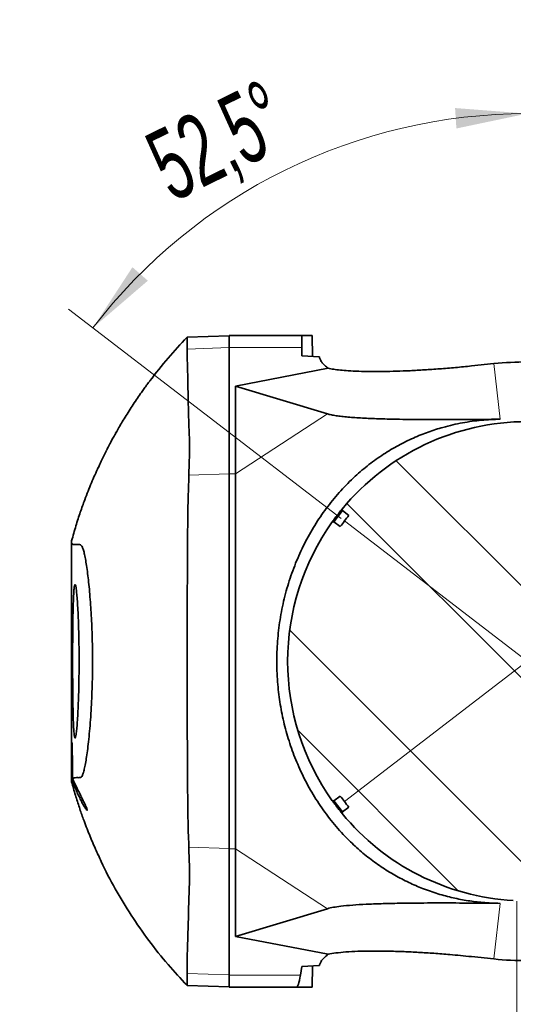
# Model space of a CAD drawing. Header units: millimetres. Extents: x 0 to 11920, y 0 to 8400.
# Tile 60 of 121: x 10363 to 10845, y 2299 to 3260. Entities that reach past the tile are written whole.
import ezdxf

# ---------------------------------------------------------------- set-up
doc = ezdxf.new("R2010")
doc.units = ezdxf.units.MM
doc.header["$LTSCALE"] = 20
doc.styles.add('SLDTEXTSTYLE0', font='TXT', dxfattribs={"width": 0.605})
doc.dimstyles.new('SLDDIMSTYLE11', dxfattribs={"dimtxt": 70, "dimasz": 70, "dimexe": 0, "dimexo": 0.0625, "dimgap": 17.5, "dimtad": 1, "dimdec": 1, "dimlfac": 0.5, "dimrnd": 1e-09, "dimzin": 12, "dimdsep": 46, "dimtxsty": 'SLDTEXTSTYLE0', "dimsah": 1, "dimcen": 0.09, "dimadec": 0, "dimazin": 3, "dimtfac": 1, "dimtmove": 0, "dimatfit": 0, "dimfxl": 1, "dimfrac": 2, "dimtolj": 1, "dimtzin": 12, "dimarcsym": 0})
doc.dimstyles.new('SLDDIMSTYLE15', dxfattribs={"dimtxt": 70, "dimasz": 70, "dimexe": 0, "dimexo": 0.0625, "dimgap": 17.5, "dimtad": 1, "dimdec": 4, "dimlfac": 10, "dimzin": 12, "dimdsep": 46, "dimtxsty": 'SLDTEXTSTYLE0', "dimsah": 1, "dimcen": 0.09, "dimadec": 1, "dimazin": 3, "dimtfac": 1, "dimtofl": 0, "dimtmove": 0, "dimatfit": 3, "dimfxl": 1, "dimfrac": 2, "dimtolj": 1, "dimtzin": 12, "dimarcsym": 0})

# ---------------------------------------------------------------- blocks, each defined once
blk = doc.blocks.new('_D_79')
at = {"color": 7, "linetype": 'Continuous', "lineweight": 0}
for p, q in [((10858.78, 2657.85), (10858.78, 3198.6)), ((10677.1, 2773.32), (10410.78, 2977.67))]:
    blk.add_line(p, q, dxfattribs=at)
at = {"color": 7, "linetype": 'Continuous', "lineweight": 18}
blk.add_arc((10858.78, 2633.91), 534.69, 90, 142.5, dxfattribs=at)
for points in [[(10858.78, 3168.6), (10788.28, 3174.02), (10789.58, 3154.06)], [(10434.58, 2959.41), (10488.24, 3005.46), (10473.2, 3018.64)]]:
    blk.add_solid(points, dxfattribs=at)
at = {"color": 7, "linetype": 'Continuous', "lineweight": 18, "insert": (10481.19, 3144.48), "char_height": 70, "attachment_point": 1, "rotation": 26.25, "style": 'SLDTEXTSTYLE0'}
blk.add_mtext('52,5°', dxfattribs=at)
blk = doc.blocks.new('SW_SYMBOL_HOLE_DEPTH')
at = {"color": 0, "linetype": 'Continuous', "lineweight": 18}
for p, q in [((0, 17500), (16000, 17500)), ((8000, 17500), (8000, 1500)), ((2000, 11100), (8000, 1500)), ((14000, 11100), (8000, 1500))]:
    blk.add_line(p, q, dxfattribs=at)
blk = doc.blocks.new('_D_80')
at = {"color": 7, "linetype": 'Continuous', "lineweight": 0}
for p, q in [((10848.58, 2399.71), (10848.58, 2126.04)), ((10868.98, 2399.71), (10868.98, 2126.04)), ((10848.58, 2156.04), (10363.08, 2156.04)), ((10848.58, 2156.04), (10868.98, 2156.04)), ((10868.98, 2156.04), (10988.98, 2156.04))]:
    blk.add_line(p, q, dxfattribs=at)
at = {"color": 7, "linetype": 'Continuous', "lineweight": 18}
for points in [[(10848.58, 2156.04), (10778.58, 2166.04), (10778.58, 2146.04)], [(10868.98, 2156.04), (10938.98, 2146.04), (10938.98, 2166.04)]]:
    blk.add_solid(points, dxfattribs=at)
at = {"color": 7, "linetype": 'Continuous', "lineweight": 18, "xscale": 0.0045117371, "yscale": 0.0045117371, "zscale": 0.0045117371}
blk.add_blockref('SW_SYMBOL_HOLE_DEPTH', (10550.13, 2166.16), dxfattribs=at)
at = {"color": 7, "linetype": 'Continuous', "lineweight": 18, "char_height": 70, "attachment_point": 1, "style": 'SLDTEXTSTYLE0'}
for s, insert in [('M12', (10363.08, 2246.47)), ('20', (10646.82, 2246.47))]:
    blk.add_mtext(s, dxfattribs=dict(at, insert=insert))

msp = doc.modelspace()

# ---------------------------------------------------------------- hatches: boundary and pattern name
at = {"linetype": 'Continuous', "lineweight": 18}
h = msp.add_hatch(dxfattribs=at)
h.set_pattern_fill('ANSI32', scale=20, angle=90, style=0)
edge = h.paths.add_edge_path(flags=0)
edge.add_arc((10858.778844, 2633.910982), 234, 144.438647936, 215.561352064)
edge.add_line((10668.421426, 2497.822578), (10669.986276, 2497.616562))
edge.add_line((10669.986276, 2497.616562), (10676.216304, 2502.397031))
edge.add_arc((10858.778844, 2633.910982), 225, 215.768130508, 219.231869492)
edge.add_line((10684.49546, 2491.607425), (10678.265431, 2486.826957))
edge.add_line((10678.265431, 2486.826957), (10678.059415, 2485.262107))
edge.add_arc((10858.778844, 2633.910982), 234, 219.438647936, 266.667079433)
edge.add_line((10845.174637, 2400.306775), (10848.578844, 2403.710982))
edge.add_line((10848.578844, 2403.710982), (10848.578844, 2409.142301))
edge.add_arc((10858.778844, 2633.910982), 225, 267.401700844, 272.598299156)
edge.add_line((10868.978844, 2409.142301), (10868.978844, 2403.710982))
edge.add_line((10868.978844, 2403.710982), (10872.383051, 2400.306775))
edge.add_arc((10858.778844, 2633.910982), 234, 273.332920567, 320.561352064)
edge.add_line((11039.498272, 2485.262107), (11039.292256, 2486.826957))
edge.add_line((11039.292256, 2486.826957), (11033.062227, 2491.607425))
edge.add_arc((10858.778844, 2633.910982), 225, 320.768130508, 324.231869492)
edge.add_line((11041.341383, 2502.397031), (11047.571411, 2497.616562))
edge.add_line((11047.571411, 2497.616562), (11049.136261, 2497.822578))
edge.add_arc((10858.778844, 2633.910982), 234, 324.438647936, 395.561352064)
edge.add_line((11049.136261, 2769.999385), (11047.571411, 2770.205402))
edge.add_line((11047.571411, 2770.205402), (11041.341383, 2765.424933))
edge.add_arc((10858.778844, 2633.910982), 225, 35.768130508, 39.231869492)
edge.add_line((11033.062227, 2776.214538), (11039.292256, 2780.995007))
edge.add_line((11039.292256, 2780.995007), (11039.498272, 2782.559857))
edge.add_arc((10858.778844, 2633.910982), 234, 39.438647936, 140.561352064)
edge.add_line((10678.059415, 2782.559857), (10678.265431, 2780.995007))
edge.add_line((10678.265431, 2780.995007), (10684.49546, 2776.214538))
edge.add_arc((10858.778844, 2633.910982), 225, 140.768130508, 144.231869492)
edge.add_line((10676.216304, 2765.424933), (10669.986276, 2770.205402))
edge.add_line((10669.986276, 2770.205402), (10668.421426, 2769.999385))

# ---------------------------------------------------------------- linework, layer by layer
at = {"color": 7, "linetype": 'Continuous', "lineweight": 35}
for p, q in [((10526.529413, 2950.260995), (10567.778844, 2951.701457)), ((10567.778844, 2951.910982), (10638.778844, 2951.910982)), ((10567.778844, 2940.366441), (10567.778844, 2951.910982)), ((10638.778844, 2951.910982), (10638.778844, 2940.366441)), ((10648.728133, 2951.910982), (10638.778844, 2951.910982)), ((10649.086129, 2931.401406), (10648.728133, 2951.910982)), ((10567.778844, 2817.0133), (10567.778844, 2940.366441)), ((10638.778844, 2940.366441), (10638.778844, 2932.030416)), ((10638.778844, 2932.030416), (10655.783471, 2930.992696)), ((10804.267369, 2922.225659), (10826.183916, 2924.501307)), ((10664.309233, 2919.95973), (10573.778844, 2902.636609)), ((10573.778844, 2902.636609), (10663.646819, 2875.429411)), ((10573.778844, 2902.636609), (10573.778844, 2817.0133)), ((10457.668017, 2858.081005), (10456.778844, 2856.519977)), ((10567.778844, 2450.808663), (10567.778844, 2817.0133)), ((10573.778844, 2450.808663), (10573.778844, 2817.0133)), ((10678.265431, 2780.995007), (10669.986276, 2770.205402)), ((10678.059415, 2782.559857), (10678.265431, 2780.995007)), ((10678.265431, 2780.995007), (10684.49546, 2776.214538)), ((10669.986276, 2770.205402), (10668.421426, 2769.999385)), ((10676.216304, 2765.424933), (10669.986276, 2770.205402)), ((10413.778844, 2749.401166), (10413.778844, 2518.420798)), ((10413.778844, 2518.420798), (10413.81132, 2518.670802)), ((10669.986276, 2497.616562), (10676.216304, 2502.397031)), ((10668.421426, 2497.822578), (10669.986276, 2497.616562)), ((10669.986276, 2497.616562), (10678.265431, 2486.826957)), ((10684.49546, 2491.607425), (10678.265431, 2486.826957)), ((10678.265431, 2486.826957), (10678.059415, 2485.262107)), ((10567.778844, 2327.455522), (10567.778844, 2450.808663)), ((10573.778844, 2365.185355), (10573.778844, 2450.808663)), ((10663.646819, 2392.392553), (10573.778844, 2365.185355)), ((10664.309233, 2347.862234), (10573.778844, 2365.185355)), ((10826.183916, 2343.320656), (10804.267369, 2345.596304)), ((10655.783471, 2336.829268), (10638.778844, 2335.791548)), ((10648.728133, 2315.910982), (10649.086129, 2336.420557)), ((10567.778844, 2315.910982), (10567.778844, 2327.455522)), ((10638.778844, 2335.791548), (10637.236829, 2327.455522)), ((10526.529413, 2317.560968), (10567.778844, 2316.120506)), ((10567.778844, 2315.910982), (10633.513554, 2315.910982)), ((10633.863574, 2315.910982), (10648.728133, 2315.910982))]:
    msp.add_line(p, q, dxfattribs=at)
at = {"color": 8, "linetype": 'Continuous', "lineweight": 18}
for p, q in [((10526.776904, 2938.784684), (10567.778844, 2940.164523)), ((10567.778844, 2940.366441), (10638.778844, 2940.366441)), ((10826.183916, 2924.501307), (10832.272619, 2870.219295)), ((10663.646819, 2875.429411), (10573.778844, 2817.0133)), ((10528.296792, 2815.482692), (10567.778844, 2816.811382)), ((10567.778844, 2817.0133), (10573.778844, 2817.0133)), ((10528.301395, 2452.339117), (10567.778844, 2451.010581)), ((10567.778844, 2450.808663), (10573.778844, 2450.808663)), ((10663.646819, 2392.392553), (10573.778844, 2450.808663)), ((10826.183916, 2343.320656), (10832.272619, 2397.602669)), ((10526.765978, 2329.037647), (10567.778844, 2327.65744)), ((10567.778844, 2327.455522), (10637.236829, 2327.455522))]:
    msp.add_line(p, q, dxfattribs=at)
at = {"color": 7, "linetype": 'Continuous', "lineweight": 18}
for p, q in [((10680.274342, 2770.882303), (10858.778844, 2633.910982)), ((10858.778844, 2633.910982), (10680.274342, 2496.93966))]:
    msp.add_line(p, q, dxfattribs=at)
at = {"color": 7, "linetype": 'Continuous', "lineweight": 35}
for radius, start, end in [(234, 39.438647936, 140.561352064), (234, 144.438647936, 215.561352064), (225, 140.768130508, 144.231869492), (225, 215.768130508, 219.231869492), (234, 219.438647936, 266.667079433)]:
    msp.add_arc((10858.778844, 2633.910982), radius, start, end, dxfattribs=at)
for centre, major_axis, ratio, start_param, end_param in [((10858.778844, 2608.571947), (0, 317.617058), 0.99681261, 6.1800510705, 6.3863195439), ((10858.778844, 2659.250017), (0, 317.617058), 0.99681261, 3.0384584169, 3.2447268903), ((10650.190461, 2633.910982), (16.699332, 317.999412), 0.0366202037, 3.1435157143, 3.4137948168)]:
    msp.add_ellipse(centre, major_axis=major_axis, ratio=ratio, start_param=start_param, end_param=end_param, dxfattribs=at)
for points, knots in [([(10526.521798, 2950.22447), (10520.245101, 2943.566646), (10507.421917, 2929.964825), (10495.995969, 2915.169196), (10490.162798, 2907.615737)], [0, 0, 0, 0, 0.4894803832, 1, 1, 1, 1]), ([(10526.529413, 2950.260995), (10526.56667, 2950.126677), (10526.641186, 2949.858032), (10526.473707, 2947.615343), (10526.802798, 2944.138837), (10526.785535, 2940.569348), (10526.776904, 2938.784684)], [0, 0, 0, 0, 0.2477031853, 0.4954191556, 0.7477208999, 1, 1, 1, 1]), ([(10526.776904, 2938.784684), (10526.74351, 2935.077312), (10526.676721, 2927.662354), (10527.275913, 2912.857737), (10527.45925, 2895.171643), (10527.974961, 2874.630258), (10528.70182, 2854.937027), (10529.247053, 2838.521595), (10528.476869, 2825.349881), (10528.356817, 2818.771712), (10528.296792, 2815.482692)], [0, 0, 0, 0, 0.09013465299, 0.18027451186, 0.36055192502, 0.52040922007, 0.68026735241, 0.84011674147, 0.92005992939, 1, 1, 1, 1]), ([(10664.309233, 2919.95973), (10663.188047, 2920.842845), (10660.945706, 2922.609053), (10658.469575, 2925.349169), (10656.623692, 2928.144943), (10656.063541, 2930.043457), (10655.783471, 2930.992696)], [0, 0, 0, 0, 0.2473923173, 0.4947781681, 0.7473936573, 1, 1, 1, 1]), ([(10804.267369, 2922.225659), (10799.032488, 2921.703401), (10788.544323, 2920.657047), (10773.175638, 2919.390814), (10758.321036, 2918.357486), (10744.182709, 2917.592158), (10730.85061, 2917.074865), (10717.908453, 2916.785946), (10705.556407, 2916.74927), (10693.993242, 2916.98264), (10684.220588, 2917.453355), (10676.1429, 2918.119694), (10669.485553, 2918.922353), (10666.033612, 2919.61415), (10664.309233, 2919.95973)], [0, 0, 0, 0, 0.0820887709, 0.164466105, 0.2465917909, 0.3283556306, 0.4103563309, 0.4921783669, 0.5834005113, 0.6748505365, 0.7660982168, 0.8440285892, 0.9220861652, 1, 1, 1, 1]), ([(10447.856255, 2839.866366), (10447.940878, 2840.032296), (10448.180033, 2840.501238), (10448.879952, 2841.866952), (10450.054331, 2844.131367), (10451.602306, 2847.069767), (10453.534056, 2850.667581), (10455.828158, 2854.840643), (10458.549634, 2859.666213), (10461.621413, 2864.949795), (10465.129725, 2870.798932), (10468.919678, 2876.89669), (10473.00971, 2883.252985), (10477.155916, 2889.460266), (10480.927635, 2894.920751), (10484.115339, 2899.403743), (10486.541287, 2902.744195), (10488.400772, 2905.26199), (10489.687815, 2906.984601), (10490.432415, 2907.973955), (10490.461376, 2908.011974), (10490.473812, 2908.0283)], [0, 0, 0, 0, 0.0252983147, 0.0714966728, 0.1177083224, 0.1658158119, 0.213942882, 0.2663433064, 0.3187671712, 0.3774738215, 0.4362031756, 0.5021663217, 0.5681379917, 0.6393570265, 0.7105344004, 0.7671343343, 0.8236832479, 0.8705602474, 0.9174003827, 0.9645310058, 1, 1, 1, 1]), ([(10663.646819, 2875.429411), (10664.861193, 2875.102586), (10667.290168, 2874.448876), (10672.045312, 2873.62643), (10677.490775, 2872.907251), (10685.77133, 2872.078969), (10697.557594, 2871.272164), (10713.40842, 2870.610966), (10733.49021, 2870.11244), (10758.019761, 2869.835114), (10784.687504, 2869.83215), (10809.502196, 2869.973951), (10824.681368, 2870.137502), (10832.272619, 2870.219295)], [0, 0, 0, 0, 0.046447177, 0.0929030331, 0.1401428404, 0.1873892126, 0.2843940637, 0.3815840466, 0.4787266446, 0.6280418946, 0.7773961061, 0.8886736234, 1, 1, 1, 1]), ([(10832.272619, 2870.219295), (10826.258296, 2870.012694), (10814.222732, 2869.599255), (10795.6068, 2866.985135), (10778.201796, 2863.029877), (10762.141008, 2857.939392), (10747.594123, 2852.132424), (10732.939037, 2844.958), (10718.35444, 2836.252297), (10704.129777, 2826.122522), (10690.030409, 2814.252542), (10676.482243, 2800.576268), (10663.758309, 2785.251574), (10652.245246, 2768.690836), (10642.079477, 2750.953526), (10633.315925, 2732.118677), (10626.142802, 2712.605578), (10620.569183, 2692.501198), (10616.667573, 2671.881174), (10614.443621, 2650.892819), (10613.90397, 2629.767401), (10615.049486, 2609.178367), (10617.775958, 2589.276887), (10621.892596, 2570.13867), (10627.434211, 2551.419204), (10634.493407, 2532.936252), (10643.172972, 2514.81387), (10653.531572, 2497.154521), (10665.408311, 2480.387857), (10677.862861, 2465.76065), (10690.528213, 2453.23952), (10702.965036, 2442.646453), (10716.005754, 2433.125651), (10729.442897, 2424.857067), (10743.047873, 2417.802976), (10757.167981, 2411.722892), (10771.657616, 2406.722734), (10786.442552, 2402.802456), (10800.951387, 2400.054718), (10816.287469, 2398.134518), (10826.589194, 2397.791765), (10832.272619, 2397.602669)], [0, 0, 0, 0, 0.0313237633, 0.0626835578, 0.0939637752, 0.1170864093, 0.1402509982, 0.1633377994, 0.1866582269, 0.2100733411, 0.2333971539, 0.2595330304, 0.2857736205, 0.3119610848, 0.3394759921, 0.3670913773, 0.3947090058, 0.4222269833, 0.4498970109, 0.4776800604, 0.5054585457, 0.5331223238, 0.5589009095, 0.5847653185, 0.6106374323, 0.636426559, 0.6635123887, 0.6907148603, 0.7178693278, 0.7448893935, 0.7664071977, 0.7879826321, 0.8094799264, 0.8309976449, 0.8525915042, 0.8741338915, 0.8981363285, 0.9222205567, 0.9463429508, 0.9703975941, 1, 1, 1, 1]), ([(10447.962133, 2839.621472), (10446.117215, 2836.234495), (10443.18543, 2830.852201), (10440.795379, 2825.211218), (10439.909341, 2823.119999)], [0, 0, 0, 0, 0.6292811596, 1, 1, 1, 1]), ([(10439.778844, 2823.180442), (10437.569783, 2818.260374), (10433.151824, 2808.4206), (10427.320867, 2793.628422), (10422.265178, 2779.501368), (10417.968948, 2766.398586), (10415.17528, 2756.48918), (10413.778844, 2751.535887)], [0, 0, 0, 0, 0.24922835, 0.4984383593, 0.6656375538, 0.8328663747, 1, 1, 1, 1]), ([(10528.296792, 2815.482692), (10528.275983, 2813.377397), (10528.234297, 2809.159858), (10527.775734, 2800.023322), (10527.436628, 2788.993477), (10527.27107, 2775.927338), (10527.102762, 2761.113684), (10526.981442, 2744.699165), (10526.881503, 2726.839452), (10526.797136, 2707.806478), (10526.738921, 2687.848202), (10526.70394, 2667.193685), (10526.68472, 2646.129937), (10526.68874, 2624.909496), (10526.706295, 2603.80593), (10526.734174, 2583.083155), (10526.788686, 2562.990406), (10526.86653, 2543.815085), (10526.962115, 2525.768323), (10527.087248, 2509.066747), (10527.246769, 2493.978531), (10527.450765, 2480.640945), (10527.593846, 2470.297972), (10527.879956, 2462.546803), (10528.256242, 2456.714488), (10528.286353, 2453.796717), (10528.301395, 2452.339117)], [0, 0, 0, 0, 0.04309707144, 0.08633638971, 0.12943938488, 0.17252733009, 0.21575189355, 0.25883980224, 0.30204699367, 0.34539204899, 0.38859926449, 0.43179553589, 0.47512957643, 0.51832586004, 0.56151948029, 0.60485087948, 0.64804457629, 0.69123773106, 0.73456862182, 0.77776184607, 0.82096033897, 0.86429653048, 0.90749496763, 0.93831495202, 0.96918465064, 1, 1, 1, 1]), ([(10678.059415, 2782.559857), (10678.051949, 2782.550777), (10678.023326, 2782.515965), (10677.615222, 2782.019781), (10676.590539, 2780.760291), (10675.172692, 2778.986334), (10673.557378, 2776.919456), (10671.936638, 2774.794772), (10670.476237, 2772.834568), (10669.326616, 2771.26006), (10668.564765, 2770.200267), (10668.468813, 2770.065795), (10668.421426, 2769.999385)], [0, 0, 0, 0, 0.0387983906, 0.148745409, 0.2583335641, 0.3665878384, 0.4730508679, 0.5780867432, 0.6827593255, 0.7882863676, 0.8954439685, 1, 1, 1, 1]), ([(10413.778844, 2751.535887), (10413.778844, 2751.589094), (10413.778844, 2751.697853), (10413.778844, 2750.864049), (10413.778844, 2749.888809), (10413.778844, 2749.401166)], [0, 0, 0, 0, 0.3238078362, 0.6618876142, 1, 1, 1, 1]), ([(10414.627666, 2519.435592), (10414.719993, 2519.477511), (10415.50279, 2519.832925), (10417.136957, 2520.434266), (10419.790934, 2520.316305), (10421.408003, 2520.274614), (10422.949885, 2520.433704), (10424.310612, 2522.1647), (10425.377808, 2525.272988), (10426.471617, 2529.718144), (10427.580719, 2535.472675), (10428.682678, 2542.431615), (10429.770781, 2550.684078), (10430.816422, 2560.248349), (10431.787634, 2571.003893), (10432.628728, 2582.511578), (10433.310423, 2594.60343), (10433.820008, 2607.06515), (10434.140911, 2619.664789), (10434.257387, 2632.204792), (10434.190294, 2644.493187), (10433.949187, 2656.458016), (10433.544928, 2667.937145), (10433.010491, 2678.83638), (10432.343971, 2689.420108), (10431.554921, 2699.531167), (10430.662664, 2709.038712), (10429.683391, 2717.826516), (10428.637717, 2725.733258), (10427.546112, 2732.639906), (10426.438636, 2738.261732), (10425.344425, 2742.577727), (10424.277142, 2745.714838), (10422.254505, 2748.114963), (10419.6802, 2748.080143), (10417.102835, 2748.089503), (10415.230465, 2747.973604), (10414.007306, 2748.581829), (10413.854998, 2749.128054), (10413.778844, 2749.401166)], [0, 0, 0, 0, 0.0159842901, 0.1355232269, 0.1679982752, 0.2004735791, 0.2329353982, 0.2493224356, 0.2657746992, 0.2821797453, 0.2985138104, 0.3148927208, 0.3312198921, 0.3482154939, 0.3652695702, 0.3822620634, 0.3984601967, 0.4147139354, 0.4309049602, 0.4460853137, 0.4613194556, 0.4765014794, 0.4909985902, 0.505539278, 0.5200410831, 0.5353573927, 0.550718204, 0.5660365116, 0.5822439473, 0.5984982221, 0.6146990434, 0.6311475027, 0.647634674, 0.6640529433, 0.7284172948, 0.7928090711, 0.8571975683, 0.928599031, 1, 1, 1, 1]), ([(10414.783902, 2633.910982), (10414.788693, 2638.232369), (10414.798276, 2646.875105), (10414.875817, 2659.374501), (10415.0024, 2671.028965), (10415.184118, 2681.552649), (10415.427, 2690.678864), (10415.732004, 2698.197737), (10416.10369, 2703.83696), (10416.536066, 2707.517236), (10417.0274, 2709.065601), (10417.563122, 2708.536292), (10418.131783, 2705.864304), (10418.711574, 2701.214901), (10419.280779, 2694.637095), (10419.814487, 2686.379477), (10420.284229, 2676.608848), (10420.668571, 2665.635837), (10420.94015, 2653.735466), (10421.088765, 2641.258563), (10421.097772, 2628.557213), (10420.973444, 2615.989147), (10420.716024, 2603.936953), (10420.347096, 2592.722299), (10419.882824, 2582.7096), (10419.352691, 2574.14042), (10418.781643, 2567.317839), (10418.197406, 2562.365877), (10417.624685, 2559.494056), (10417.082111, 2558.690875), (10416.587664, 2560.056233), (10416.148548, 2563.454361), (10415.773926, 2568.871149), (10415.461964, 2576.077245), (10415.214446, 2584.943017), (10415.025354, 2595.17585), (10414.892346, 2606.532853), (10414.821582, 2617.074313), (10414.788902, 2626.270984), (10414.785569, 2631.364315), (10414.783902, 2633.910982)], [0, 0, 0, 0, 0.027625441, 0.055250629, 0.082289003, 0.1093267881, 0.1362765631, 0.1632256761, 0.1900388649, 0.2168516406, 0.2435452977, 0.2702389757, 0.2968867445, 0.3235349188, 0.3502279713, 0.3769215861, 0.4037221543, 0.43052319, 0.4574393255, 0.4843556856, 0.511349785, 0.5383438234, 0.5653580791, 0.59237199, 0.6193450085, 0.6463174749, 0.6731948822, 0.7000717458, 0.7268290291, 0.753586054, 0.7802525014, 0.8069191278, 0.8335731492, 0.8602277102, 0.886959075, 0.9136910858, 0.9405548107, 0.9674189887, 0.9837094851, 1, 1, 1, 1]), ([(10414.020457, 2554.58004), (10414.001078, 2554.19347), (10413.962321, 2553.420367), (10413.916952, 2551.083014), (10413.880516, 2547.984725), (10413.853533, 2544.096176), (10413.834208, 2539.579006), (10413.821434, 2534.531039), (10413.814115, 2529.256723), (10413.810609, 2523.913157), (10413.811083, 2520.418254), (10413.81132, 2518.670802)], [0, 0, 0, 0, 0.1130574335, 0.2261034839, 0.339149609, 0.4522020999, 0.5652547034, 0.6783280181, 0.7914014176, 0.8957007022, 1, 1, 1, 1]), ([(10414.627666, 2519.435592), (10414.626488, 2522.430117), (10414.62456, 2527.32833), (10414.582995, 2533.826338), (10414.533543, 2538.932798), (10414.469711, 2543.528662), (10414.396342, 2547.508775), (10414.317162, 2550.722247), (10414.236062, 2553.146416), (10414.158229, 2554.54155), (10414.105858, 2555.13884), (10414.082875, 2554.981613), (10414.08153, 2554.972411)], [0, 0, 0, 0, 0.1632594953, 0.2670471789, 0.3708348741, 0.4746242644, 0.5784136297, 0.6822025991, 0.7859914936, 0.889769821, 0.9935480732, 1, 1, 1, 1]), ([(10413.81132, 2518.670802), (10414.845454, 2516.124968), (10416.695186, 2511.571295), (10419.371417, 2505.509657), (10421.740213, 2500.445067), (10423.943331, 2496.074039), (10425.851119, 2492.579689), (10427.369622, 2490.0877), (10428.407229, 2488.654504), (10428.936411, 2488.254493), (10428.990208, 2488.737726), (10428.585445, 2490.039941), (10427.80063, 2491.996905), (10426.63893, 2494.599787), (10425.125495, 2497.82326), (10423.28152, 2501.635497), (10421.07969, 2506.130407), (10418.612384, 2511.164647), (10416.398235, 2515.723041), (10415.068068, 2518.512152), (10414.627666, 2519.435592)], [0, 0, 0, 0, 0.0792684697, 0.1417856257, 0.2042932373, 0.2665062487, 0.3286887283, 0.3872554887, 0.4457857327, 0.498503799, 0.5512101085, 0.5997913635, 0.6483842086, 0.6971254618, 0.7458876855, 0.7988169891, 0.8517682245, 0.9111731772, 0.9705905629, 1, 1, 1, 1]), ([(10413.778844, 2518.420798), (10413.778844, 2518.033936), (10413.778844, 2517.260208), (10413.778844, 2516.009254), (10413.778844, 2516.183138), (10413.778844, 2516.286076)], [0, 0, 0, 0, 0.2897767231, 0.5795558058, 1, 1, 1, 1]), ([(10413.778844, 2516.286076), (10415.023324, 2511.854751), (10417.512866, 2502.990036), (10421.333723, 2491.122259), (10425.853927, 2478.156977), (10431.092625, 2464.523714), (10435.966578, 2452.992687), (10438.872582, 2446.630971), (10439.778844, 2444.647015)], [0, 0, 0, 0, 0.14905676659, 0.2981830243, 0.44728504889, 0.67258110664, 0.89789162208, 1, 1, 1, 1]), ([(10668.421426, 2497.822578), (10668.423869, 2497.819164), (10668.438025, 2497.799377), (10668.728394, 2497.392859), (10669.614701, 2496.164471), (10670.913464, 2494.395453), (10672.468975, 2492.32343), (10674.105529, 2490.19576), (10675.646283, 2488.239354), (10676.92838, 2486.644556), (10677.801884, 2485.57478), (10678.051542, 2485.271687), (10678.058725, 2485.262946), (10678.059415, 2485.262107)], [0, 0, 0, 0, 0.02291785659, 0.13282988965, 0.24254123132, 0.35103737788, 0.45776122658, 0.56295348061, 0.66760396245, 0.7729486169, 0.87985511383, 0.98846519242, 1, 1, 1, 1]), ([(10528.301395, 2452.339117), (10528.370972, 2448.630671), (10528.510129, 2441.213656), (10529.316068, 2426.363104), (10528.046191, 2402.140703), (10527.797187, 2375.016866), (10526.604948, 2348.763986), (10526.712303, 2335.612955), (10526.765978, 2329.037647)], [0, 0, 0, 0, 0.0901330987, 0.1802691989, 0.360525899, 0.6802601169, 0.8401351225, 1, 1, 1, 1]), ([(10439.778844, 2444.647015), (10439.778844, 2444.621018), (10439.778844, 2444.582257), (10439.778844, 2444.586049), (10439.778844, 2444.587298)], [0, 0, 0, 0, 0.6707116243, 1, 1, 1, 1]), ([(10439.922567, 2444.650248), (10440.818064, 2442.57568), (10445.68522, 2431.300101), (10456.28354, 2411.63813), (10471.715091, 2385.828763), (10488.992232, 2361.171554), (10507.128296, 2338.248513), (10520.246944, 2324.255425), (10526.494336, 2317.591606)], [0, 0, 0, 0, 0.0438737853, 0.2384604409, 0.4329907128, 0.6276644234, 0.8226855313, 1, 1, 1, 1]), ([(10832.272619, 2397.602669), (10822.556021, 2397.705956), (10803.121776, 2397.912543), (10774.822409, 2398.019689), (10751.014164, 2397.914145), (10731.450466, 2397.655908), (10715.900849, 2397.300037), (10701.317743, 2396.747646), (10688.031037, 2395.950854), (10677.377932, 2394.941026), (10669.052594, 2393.777022), (10665.453927, 2392.85537), (10663.646819, 2392.392553)], [0, 0, 0, 0, 0.1425752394, 0.285165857, 0.4276885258, 0.5154893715, 0.6035749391, 0.6915638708, 0.7792663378, 0.8667449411, 0.9330845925, 1, 1, 1, 1]), ([(10655.783471, 2336.829268), (10656.056094, 2337.758705), (10656.601349, 2339.617613), (10658.408935, 2342.394784), (10660.878257, 2345.15599), (10663.165563, 2346.960144), (10664.309233, 2347.862234)], [0, 0, 0, 0, 0.2473321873, 0.4946727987, 0.747332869, 1, 1, 1, 1]), ([(10664.309233, 2347.862234), (10666.711101, 2348.323017), (10671.522919, 2349.246134), (10681.419105, 2350.196191), (10693.05787, 2350.827418), (10706.535524, 2351.095532), (10721.662047, 2350.997028), (10737.158514, 2350.545061), (10752.575072, 2349.800891), (10767.483713, 2348.854727), (10781.270977, 2347.777772), (10793.581253, 2346.676925), (10800.705372, 2345.956507), (10804.267369, 2345.596304)], [0, 0, 0, 0, 0.1058568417, 0.2120698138, 0.3179662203, 0.4241749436, 0.5307090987, 0.6368196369, 0.7205901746, 0.8045997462, 0.8883257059, 0.9441638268, 1, 1, 1, 1]), ([(10526.765978, 2329.037647), (10526.777103, 2327.282875), (10526.799355, 2323.773176), (10526.478304, 2320.276944), (10526.641479, 2317.979158), (10526.566768, 2317.700363), (10526.529413, 2317.560968)], [0, 0, 0, 0, 0.2476989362, 0.4954195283, 0.7477162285, 1, 1, 1, 1])]:
    msp.add_open_spline(points, degree=3, knots=knots, dxfattribs=at)

# ---------------------------------------------------------------- dimensions: what is measured, and where the dimension line sits
at = {"color": 7, "linetype": 'Continuous', "lineweight": 18}
dim = msp.add_angular_dim_2l(base=(10622.293542, 3113.455735), line1=((10858.778844, 2633.910982), (10858.778844, 2653.850871)), line2=((10680.274342, 2770.882303), (10858.778844, 2633.910982)), dimstyle='SLDDIMSTYLE15', dxfattribs=at)
dim.commit()
dim.dimension.update_dxf_attribs({"geometry": '_D_79', "text_midpoint": (10622.293542, 3113.455735), "dimtype": 162})
dim = msp.add_linear_dim(base=(10868.978844, 2156.0394), p1=(10848.578844, 2403.710982), p2=(10868.978844, 2403.710982), text='M12{\\fGDT;x}20', dimstyle='SLDDIMSTYLE11', dxfattribs=at)
dim.commit()
dim.dimension.update_dxf_attribs({"geometry": '_D_80', "text_midpoint": (10558.422391, 2156.0394), "dimtype": 160})

doc.saveas('drawing.dxf')
